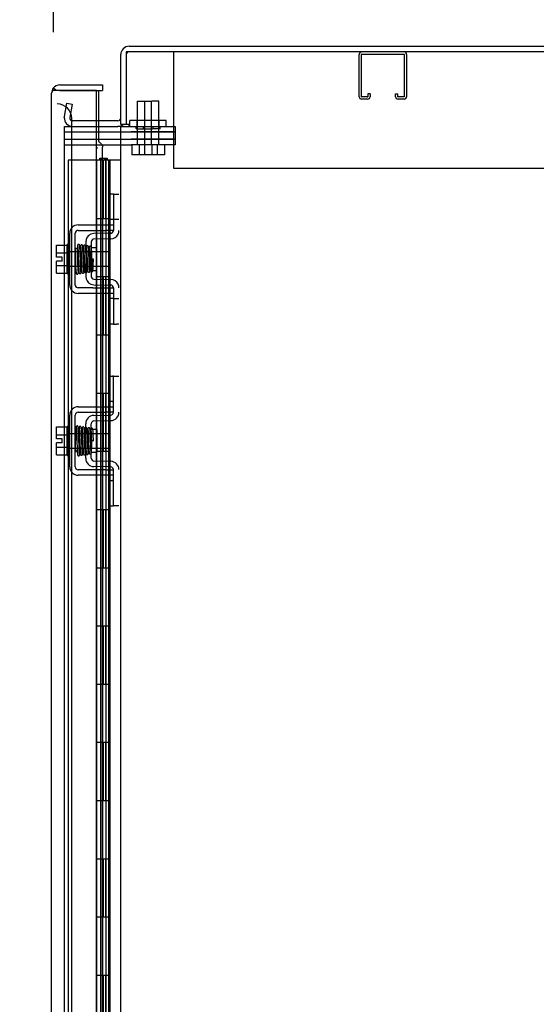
# Model space of a CAD drawing. Header units: inches. Extents: x 2 to 538, y -2 to 358.
# Tile 29 of 43: x 255 to 264, y 206 to 223. Entities that reach past the tile are written whole.
import ezdxf
from ezdxf.enums import TextEntityAlignment as Align
from ezdxf.lldxf.tags import DXFTag

# ---------------------------------------------------------------- set-up
doc = ezdxf.new("R2010")
doc.units = ezdxf.units.IN
doc.header["$MEASUREMENT"] = 0
for name, color, linetype in [('COM42667', 7, 'Continuous'), ('COM42780', 7, 'Continuous'), ('COM50677-1', 7, 'Continuous'), ('COM52167-13', 7, 'Continuous'), ('COM52168-13', 7, 'Continuous'), ('COM54746-68', 7, 'Continuous'), ('COM56145', 7, 'Continuous'), ('COM70098', 7, 'Continuous'), ('COM70110-4', 7, 'Continuous'), ('COM70220', 7, 'Continuous'), ('COM71189-4', 7, 'Continuous'), ('Default', 7, 'Continuous'), ('GSK86006', 7, 'Continuous'), ('NTS86070', 7, 'Continuous'), ('SCC180005', 7, 'Continuous'), ('SCC19011', 7, 'Continuous'), ('SPR20265', 7, 'Continuous'), ('WAF25035', 7, 'Continuous')]:
    doc.layers.add(name, color=color, linetype=linetype)
doc.styles.add('SEACAD_Times_New_Roman', font='times.ttf')
tags = doc.linetypes.add('HIDDEN2', pattern=[0.1875, 0.125, -0.0625]).pattern_tags.tags
tags[6:7] = [DXFTag(74, 4), DXFTag(75, 0), DXFTag(340, '0'), DXFTag(46, 0.0), DXFTag(50, 0.0), DXFTag(44, 0.0), DXFTag(45, 0.0)]
tags[4:5] = [DXFTag(74, 4), DXFTag(75, 0), DXFTag(340, '0'), DXFTag(46, 0.0), DXFTag(50, 0.0), DXFTag(44, 0.0), DXFTag(45, 0.0)]
doc.dimstyles.new('HAMMOND_(STH_-_540x360)', dxfattribs={"dimtxt": 2, "dimasz": 2.5, "dimexe": 1, "dimexo": 1, "dimgap": 0.5, "dimtad": 0, "dimtih": 1, "dimtoh": 1, "dimzin": 0, "dimdsep": 46, "dimtxsty": 'SEACAD_Times_New_Roman', "dimblk1": '_SE_FILLED', "dimblk2": '_SE_FILLED', "dimsah": 1, "dimcen": 1, "dimadec": 0, "dimazin": 0, "dimtfac": 0.8, "dimtofl": 0, "dimtmove": 0, "dimatfit": 3, "dimfxl": 0, "dimtolj": 1, "dimtzin": 0, "dimarcsym": 0})

# ---------------------------------------------------------------- blocks, each defined once
blk = doc.blocks.new('SE2')
at = {"layer": 'COM42667', "color": 7, "linetype": 'HIDDEN2'}
for p, q in [((256.337, 219.581), (256.592, 219.581)), ((256.592, 219.581), (256.652, 219.581)), ((256.652, 219.581), (256.819, 219.581)), ((256.819, 219.581), (256.944, 219.581)), ((256.194, 218.547), (256.194, 219.438)), ((256.289, 218.547), (256.289, 219.438)), ((256.337, 219.486), (256.592, 219.486)), ((256.592, 219.486), (256.652, 219.486)), ((256.652, 219.486), (256.819, 219.486)), ((256.944, 219.486), (256.819, 219.486)), ((256.944, 219.524), (256.944, 219.486)), ((256.592, 218.499), (256.337, 218.499)), ((256.592, 218.404), (256.337, 218.404)), ((256.592, 218.499), (256.652, 218.499)), ((256.652, 218.404), (256.592, 218.404)), ((256.652, 218.499), (256.819, 218.499)), ((256.819, 218.404), (256.652, 218.404)), ((256.819, 218.499), (256.944, 218.499)), ((256.944, 218.404), (256.819, 218.404)), ((256.944, 218.499), (256.944, 218.461)), ((256.337, 216.457), (256.819, 216.457)), ((256.337, 216.362), (256.819, 216.362)), ((256.819, 216.457), (256.944, 216.457)), ((256.944, 216.362), (256.819, 216.362)), ((256.194, 215.423), (256.194, 216.314)), ((256.289, 215.423), (256.289, 216.314)), ((256.819, 215.375), (256.337, 215.375)), ((256.819, 215.375), (256.944, 215.375)), ((256.819, 215.28), (256.337, 215.28)), ((256.944, 215.28), (256.819, 215.28))]:
    blk.add_line(p, q, dxfattribs=at)
for centre, radius, start, end in [((256.337, 219.438), 0.143, 90, 180), ((256.337, 219.438), 0.048, 90, 180), ((256.337, 218.547), 0.143, 180, 270), ((256.337, 218.547), 0.048, 180, 270), ((256.337, 216.314), 0.143, 90, 180), ((256.337, 216.314), 0.048, 90, 180), ((256.337, 215.423), 0.143, 180, 270), ((256.337, 215.423), 0.048, 180, 270)]:
    blk.add_arc(centre, radius, start, end, dxfattribs=at)
at = {"layer": 'COM42780', "color": 7, "linetype": 'HIDDEN2'}
for p, q in [((256.947, 220.108), (256.88, 220.108)), ((256.88, 220.108), (256.88, 219.671)), ((256.947, 220.108), (256.947, 219.671)), ((256.947, 220.108), (256.997, 220.108)), ((256.997, 220.108), (257.039, 220.108)), ((256.947, 219.671), (256.88, 219.671)), ((256.944, 219.671), (256.944, 219.524)), ((256.997, 219.671), (256.947, 219.671)), ((257.039, 219.671), (256.997, 219.671)), ((256.608, 219.432), (256.553, 219.421)), ((256.897, 219.438), (256.608, 219.432)), ((256.467, 219.289), (256.467, 218.696)), ((256.562, 219.289), (256.562, 218.696)), ((256.899, 219.343), (256.609, 219.337)), ((256.657, 219.188), (256.562, 219.188)), ((256.657, 218.798), (256.657, 219.188)), ((256.562, 218.798), (256.657, 218.798)), ((256.553, 218.564), (256.608, 218.553)), ((256.608, 218.553), (256.897, 218.548)), ((256.609, 218.648), (256.899, 218.642)), ((256.944, 218.461), (256.944, 218.314)), ((256.947, 218.314), (256.88, 218.314)), ((256.88, 218.314), (256.88, 217.877)), ((256.947, 218.314), (256.947, 217.877)), ((256.947, 218.314), (256.997, 218.314)), ((256.997, 218.314), (257.039, 218.314)), ((256.947, 217.877), (256.88, 217.877)), ((256.947, 217.877), (256.997, 217.877)), ((257.039, 217.877), (256.997, 217.877)), ((256.88, 216.547), (256.88, 216.984)), ((256.88, 216.984), (256.93, 216.984)), ((256.944, 216.984), (256.93, 216.984)), ((256.944, 216.734), (256.944, 216.984)), ((256.944, 216.984), (257.039, 216.984)), ((256.944, 216.361), (256.944, 216.734)), ((256.93, 216.547), (256.88, 216.547)), ((256.93, 216.547), (256.944, 216.547)), ((256.467, 215.572), (256.467, 216.165)), ((256.562, 215.572), (256.562, 216.165)), ((256.608, 216.308), (256.897, 216.314)), ((256.609, 216.213), (256.899, 216.219)), ((256.657, 216.064), (256.562, 216.064)), ((256.657, 216.064), (256.657, 215.674)), ((256.562, 215.674), (256.657, 215.674)), ((256.899, 215.518), (256.609, 215.524)), ((256.897, 215.424), (256.608, 215.429)), ((256.944, 215.003), (256.944, 215.376)), ((256.88, 214.753), (256.88, 215.19)), ((256.88, 215.19), (256.93, 215.19)), ((256.944, 215.19), (256.93, 215.19)), ((256.944, 214.753), (256.944, 215.003)), ((256.88, 214.753), (256.93, 214.753)), ((256.93, 214.753), (256.944, 214.753)), ((257.039, 214.753), (256.944, 214.753))]:
    blk.add_line(p, q, dxfattribs=at)
for centre, radius, start, end in [((256.61, 219.289), 0.143, 113.3335, 180), ((256.896, 219.485), 0.048, 271, 0), ((256.896, 219.485), 0.143, 271, 333.0918), ((256.896, 219.485), 0.143, 333.0918, 0), ((256.61, 219.289), 0.048, 91, 180), ((256.61, 218.696), 0.143, 180, 246.6665), ((256.61, 218.696), 0.048, 180, 269), ((256.896, 218.5), 0.048, 0, 89), ((256.896, 218.5), 0.143, 26.9082, 89), ((256.896, 218.5), 0.143, 0, 26.9082), ((256.896, 216.361), 0.048, 271, 0), ((256.896, 216.361), 0.143, 271, 0), ((256.61, 216.165), 0.143, 91, 180), ((256.61, 216.165), 0.048, 91, 180), ((256.61, 215.572), 0.143, 180, 269), ((256.61, 215.572), 0.048, 180, 269), ((256.896, 215.376), 0.143, 0, 89), ((256.896, 215.376), 0.048, 0, 89)]:
    blk.add_arc(centre, radius, start, end, dxfattribs=at)
at = {"layer": 'COM50677-1', "color": 7, "linetype": 'HIDDEN2'}
for p, q in [((257.974, 222.553), (257.974, 222.368)), ((257.974, 222.368), (257.974, 220.553)), ((257.974, 220.553), (281.474, 220.553))]:
    blk.add_line(p, q, dxfattribs=at)
at = {"layer": 'COM52167-13', "color": 7, "linetype": 'Continuous'}
for p, q in [((255.962, 221.89), (255.912, 221.929)), ((256.025, 221.985), (256.757, 221.985)), ((256.757, 221.985), (256.757, 221.89)), ((255.882, 151.541), (255.882, 221.842)), ((255.882, 221.842), (255.882, 221.842)), ((255.882, 221.842), (255.882, 221.842)), ((255.882, 221.842), (255.882, 221.842)), ((256.025, 221.89), (255.912, 221.89)), ((256.025, 221.89), (255.962, 221.89)), ((256.652, 221.89), (256.025, 221.89)), ((256.025, 221.89), (256.025, 221.89)), ((256.025, 221.89), (256.757, 221.89)), ((256.652, 151.493), (256.652, 221.89)), ((256.652, 221.89), (256.688, 221.89)), ((256.688, 221.89), (256.688, 221.368))]:
    blk.add_line(p, q, dxfattribs=at)
at = {"layer": 'COM52167-13', "color": 7, "linetype": 'HIDDEN2'}
for p, q in [((256.688, 221.368), (256.688, 221.015)), ((256.757, 194.754), (256.757, 220.917))]:
    blk.add_line(p, q, dxfattribs=at)
at = {"layer": 'COM52167-13', "color": 7, "linetype": 'Continuous'}
for start, end in [(142.4964, 179.8439), (90, 142.4964), (179.9238, 180)]:
    blk.add_arc((256.025, 221.842), 0.143, start, end, dxfattribs=at)
blk.add_open_spline([(255.912, 221.89), (255.902, 221.882), (255.895, 221.874), (255.887, 221.862), (255.885, 221.858), (255.883, 221.85), (255.882, 221.846), (255.882, 221.842)], degree=3, knots=[0, 0, 0, 0, 0.5, 0.5, 0.75, 0.75, 1, 1, 1, 1], dxfattribs=at)
at = {"layer": 'COM52167-13', "color": 7, "linetype": 'HIDDEN2'}
blk.add_open_spline([(256.688, 221.015), (256.701, 221.005), (256.713, 220.994), (256.733, 220.974), (256.741, 220.964), (256.752, 220.943), (256.756, 220.933), (256.757, 220.921), (256.757, 220.919), (256.757, 220.917)], degree=3, knots=[0, 0, 0, 0, 0.25, 0.25, 0.5, 0.5, 0.75, 0.75, 0.7970406, 0.7970406, 0.7970406, 0.7970406], dxfattribs=at)
at = {"layer": 'COM52168-13', "color": 7, "linetype": 'HIDDEN2'}
blk.add_arc((256.438, 220.916), 0.224, 353.8698, 0.203, dxfattribs=at)
at = {"layer": 'COM54746-68', "color": 7, "linetype": 'HIDDEN2'}
for p, q in [((256.652, 220.692), (256.166, 220.692)), ((256.166, 220.692), (256.166, 152.692)), ((256.709, 220.701), (256.709, 220.727)), ((256.709, 220.727), (256.759, 220.727)), ((256.759, 220.701), (256.709, 220.701)), ((256.721, 220.701), (256.721, 220.692)), ((256.721, 220.692), (256.721, 152.692)), ((256.759, 220.727), (256.784, 220.727)), ((256.759, 220.701), (256.784, 220.701)), ((256.771, 219.692), (256.771, 220.692)), ((256.784, 220.727), (256.834, 220.727)), ((256.834, 220.701), (256.784, 220.701)), ((256.812, 219.692), (256.812, 220.692)), ((256.821, 220.692), (256.821, 220.701)), ((256.821, 152.692), (256.821, 220.692)), ((256.834, 220.727), (256.834, 220.701)), ((256.888, 219.692), (256.888, 220.692)), ((256.76, 218.692), (256.76, 219.692)), ((256.857, 219.692), (256.888, 219.692)), ((256.883, 219.692), (256.883, 218.692)), ((256.888, 218.692), (256.888, 219.692)), ((256.771, 217.692), (256.771, 218.692)), ((256.812, 217.692), (256.812, 218.692)), ((256.857, 218.692), (256.888, 218.692)), ((256.888, 217.692), (256.888, 218.692)), ((256.76, 216.692), (256.76, 217.692)), ((256.857, 217.692), (256.888, 217.692)), ((256.883, 217.692), (256.883, 216.692)), ((256.888, 216.692), (256.888, 217.692)), ((256.771, 215.692), (256.771, 216.692)), ((256.812, 215.692), (256.812, 216.692)), ((256.857, 216.692), (256.888, 216.692)), ((256.888, 215.692), (256.888, 216.692)), ((256.76, 214.692), (256.76, 215.692)), ((256.857, 215.692), (256.888, 215.692)), ((256.883, 215.692), (256.883, 214.692)), ((256.888, 214.692), (256.888, 215.692)), ((256.771, 213.692), (256.771, 214.692)), ((256.812, 213.692), (256.812, 214.692)), ((256.857, 214.692), (256.888, 214.692)), ((256.888, 213.692), (256.888, 214.692)), ((256.76, 212.692), (256.76, 213.692)), ((256.857, 213.692), (256.888, 213.692)), ((256.883, 213.692), (256.883, 212.692)), ((256.888, 212.692), (256.888, 213.692)), ((256.771, 211.692), (256.771, 212.692)), ((256.812, 211.692), (256.812, 212.692)), ((256.857, 212.692), (256.888, 212.692)), ((256.888, 211.692), (256.888, 212.692)), ((256.76, 210.692), (256.76, 211.692)), ((256.857, 211.692), (256.888, 211.692)), ((256.883, 211.692), (256.883, 210.692)), ((256.888, 210.692), (256.888, 211.692)), ((256.771, 209.692), (256.771, 210.692)), ((256.812, 209.692), (256.812, 210.692)), ((256.857, 210.692), (256.888, 210.692)), ((256.888, 209.692), (256.888, 210.692)), ((256.76, 208.692), (256.76, 209.692)), ((256.857, 209.692), (256.888, 209.692)), ((256.883, 209.692), (256.883, 208.692)), ((256.888, 208.692), (256.888, 209.692)), ((256.771, 207.692), (256.771, 208.692)), ((256.812, 207.692), (256.812, 208.692)), ((256.857, 208.692), (256.888, 208.692)), ((256.888, 207.692), (256.888, 208.692)), ((256.76, 206.692), (256.76, 207.692)), ((256.857, 207.692), (256.888, 207.692)), ((256.883, 207.692), (256.883, 206.692)), ((256.888, 206.692), (256.888, 207.692)), ((256.771, 205.692), (256.771, 206.692)), ((256.812, 205.692), (256.812, 206.692)), ((256.857, 206.692), (256.888, 206.692)), ((256.888, 205.692), (256.888, 206.692))]:
    blk.add_line(p, q, dxfattribs=at)
at = {"layer": 'COM54746-68', "color": 7, "linetype": 'Continuous'}
for p, q in [((256.654, 220.692), (256.652, 220.692)), ((256.857, 220.692), (256.654, 220.692)), ((256.654, 220.692), (256.654, 219.692)), ((257.069, 220.692), (256.857, 220.692)), ((256.857, 220.692), (256.857, 219.692)), ((256.654, 219.692), (256.857, 219.692)), ((256.654, 219.692), (256.857, 219.692)), ((256.654, 219.692), (256.654, 218.692)), ((256.857, 219.692), (256.857, 218.692)), ((256.654, 218.692), (256.654, 217.692)), ((256.654, 218.692), (256.857, 218.692)), ((256.654, 218.692), (256.857, 218.692)), ((256.857, 218.692), (256.857, 217.692)), ((256.654, 217.692), (256.857, 217.692)), ((256.654, 217.692), (256.857, 217.692)), ((256.654, 217.692), (256.654, 216.692)), ((256.857, 217.692), (256.857, 216.692)), ((256.654, 216.692), (256.654, 215.692)), ((256.654, 216.692), (256.857, 216.692)), ((256.654, 216.692), (256.857, 216.692)), ((256.857, 216.692), (256.857, 215.692)), ((256.654, 215.692), (256.857, 215.692)), ((256.654, 215.692), (256.857, 215.692)), ((256.654, 215.692), (256.654, 214.692)), ((256.857, 215.692), (256.857, 214.692)), ((256.654, 214.692), (256.654, 213.692)), ((256.654, 214.692), (256.857, 214.692)), ((256.654, 214.692), (256.857, 214.692)), ((256.857, 214.692), (256.857, 213.692)), ((256.654, 213.692), (256.857, 213.692)), ((256.654, 213.692), (256.857, 213.692)), ((256.654, 213.692), (256.654, 212.692)), ((256.857, 213.692), (256.857, 212.692)), ((256.654, 212.692), (256.654, 211.692)), ((256.654, 212.692), (256.857, 212.692)), ((256.654, 212.692), (256.857, 212.692)), ((256.857, 212.692), (256.857, 211.692)), ((256.654, 211.692), (256.857, 211.692)), ((256.654, 211.692), (256.857, 211.692)), ((256.654, 211.692), (256.654, 210.692)), ((256.857, 211.692), (256.857, 210.692)), ((256.654, 210.692), (256.654, 209.692)), ((256.654, 210.692), (256.857, 210.692)), ((256.654, 210.692), (256.857, 210.692)), ((256.857, 210.692), (256.857, 209.692)), ((256.654, 209.692), (256.857, 209.692)), ((256.654, 209.692), (256.857, 209.692)), ((256.654, 209.692), (256.654, 208.692)), ((256.857, 209.692), (256.857, 208.692)), ((256.654, 208.692), (256.654, 207.692)), ((256.654, 208.692), (256.857, 208.692)), ((256.654, 208.692), (256.857, 208.692)), ((256.857, 208.692), (256.857, 207.692)), ((256.654, 207.692), (256.857, 207.692)), ((256.654, 207.692), (256.857, 207.692)), ((256.654, 207.692), (256.654, 206.692)), ((256.857, 207.692), (256.857, 206.692)), ((256.654, 206.692), (256.654, 205.692)), ((256.654, 206.692), (256.857, 206.692)), ((256.654, 206.692), (256.857, 206.692)), ((256.857, 206.692), (256.857, 205.692))]:
    blk.add_line(p, q, dxfattribs=at)
at = {"layer": 'COM56145', "color": 7, "linetype": 'HIDDEN2'}
for p, q in [((261.164, 221.783), (261.164, 222.51)), ((261.204, 221.783), (261.204, 222.51)), ((261.207, 222.513), (261.934, 222.513)), ((261.937, 222.51), (261.937, 221.783)), ((261.977, 222.51), (261.977, 221.783)), ((261.309, 221.78), (261.207, 221.78)), ((261.312, 221.834), (261.312, 221.783)), ((261.352, 221.834), (261.312, 221.834)), ((261.352, 221.834), (261.352, 221.783)), ((261.789, 221.783), (261.789, 221.834)), ((261.789, 221.834), (261.829, 221.834)), ((261.829, 221.783), (261.829, 221.834)), ((261.934, 221.78), (261.832, 221.78)), ((261.309, 221.74), (261.207, 221.74)), ((261.934, 221.74), (261.832, 221.74))]:
    blk.add_line(p, q, dxfattribs=at)
for centre, radius, start, end in [((261.207, 222.51), 0.043, 90, 180), ((261.207, 222.51), 0.003, 90, 180), ((261.934, 222.51), 0.043, 0, 90), ((261.934, 222.51), 0.003, 0, 90), ((261.207, 221.783), 0.043, 180, 270), ((261.207, 221.783), 0.003, 180, 270), ((261.309, 221.783), 0.003, 270, 0), ((261.309, 221.783), 0.043, 270, 0), ((261.832, 221.783), 0.043, 180, 270), ((261.832, 221.783), 0.003, 180, 270), ((261.934, 221.783), 0.003, 270, 0), ((261.934, 221.783), 0.043, 270, 0)]:
    blk.add_arc(centre, radius, start, end, dxfattribs=at)
at = {"layer": 'COM70098', "color": 7, "linetype": 'HIDDEN2'}
for p, q in [((257.212, 221.273), (257.251, 221.273)), ((257.251, 221.273), (258.001, 221.273)), ((258.001, 221.273), (258.001, 221.178)), ((256.102, 221.178), (257.251, 221.178)), ((258.001, 221.178), (257.251, 221.178)), ((256.102, 221.053), (257.251, 221.053)), ((256.102, 220.958), (257.251, 220.958)), ((257.251, 221.053), (258.001, 221.053)), ((258.001, 220.958), (257.251, 220.958)), ((258.001, 221.053), (258.001, 220.958))]:
    blk.add_line(p, q, dxfattribs=at)
at = {"layer": 'COM70110-4', "color": 7, "linetype": 'Continuous'}
for p, q in [((257.212, 222.648), (281.662, 222.648)), ((257.069, 221.303), (257.069, 222.505)), ((257.021, 221.368), (256.652, 221.368)), ((257.164, 221.303), (257.069, 221.303))]:
    blk.add_line(p, q, dxfattribs=at)
at = {"layer": 'COM70110-4', "color": 7, "linetype": 'HIDDEN2'}
for p, q in [((256.102, 221.441), (256.143, 221.67)), ((256.143, 221.67), (256.236, 221.653)), ((256.236, 221.653), (256.196, 221.424)), ((256.1, 221.423), (256.102, 221.441)), ((256.196, 221.424), (256.196, 221.406)), ((256.652, 221.368), (256.243, 221.368))]:
    blk.add_line(p, q, dxfattribs=at)
at = {"layer": 'COM70110-4', "color": 7, "linetype": 'Continuous'}
for centre, radius, start, end in [((257.212, 222.505), 0.143, 90, 180), ((257.021, 221.416), 0.048, 270, 0), ((257.021, 221.416), 0.143, 270, 307.7949)]:
    blk.add_arc(centre, radius, start, end, dxfattribs=at)
at = {"layer": 'COM70110-4', "color": 7, "linetype": 'HIDDEN2'}
for centre, radius, start, end in [((257.212, 222.505), 0.048, 90, 180), ((256.243, 221.416), 0.143, 177.1347, 270), ((256.243, 221.416), 0.048, 191.7168, 270)]:
    blk.add_arc(centre, radius, start, end, dxfattribs=at)
at = {"layer": 'COM70220', "color": 7, "linetype": 'HIDDEN2'}
for p, q in [((256.227, 221.159), (256.227, 221.409)), ((256.227, 152.012), (256.227, 221.159))]:
    blk.add_line(p, q, dxfattribs=at)
blk.add_arc((255.977, 221.409), 0.25, 0, 90, dxfattribs=at)
at = {"layer": 'COM71189-4', "color": 7, "linetype": 'Continuous'}
for p, q in [((257.164, 222.553), (257.164, 221.303)), ((281.614, 222.553), (257.164, 222.553)), ((256.652, 221.273), (257.021, 221.273)), ((257.069, 221.273), (257.021, 221.273)), ((257.069, 221.273), (257.212, 221.273)), ((257.069, 151.898), (257.069, 221.273)), ((257.212, 221.303), (257.164, 221.303)), ((257.212, 221.273), (257.212, 221.303))]:
    blk.add_line(p, q, dxfattribs=at)
at = {"layer": 'COM71189-4', "color": 7, "linetype": 'HIDDEN2'}
for p, q in [((256.102, 221.273), (256.652, 221.273)), ((256.102, 151.898), (256.102, 221.273))]:
    blk.add_line(p, q, dxfattribs=at)
at = {"layer": 'GSK86006', "color": 7, "linetype": 'HIDDEN2'}
for p, q in [((256.102, 221.178), (257.251, 221.178)), ((257.251, 221.178), (258.001, 221.178)), ((258.001, 221.178), (258.001, 221.053)), ((256.102, 221.053), (257.251, 221.053)), ((258.001, 221.053), (257.251, 221.053))]:
    blk.add_line(p, q, dxfattribs=at)
at = {"layer": 'NTS86070', "color": 7, "linetype": 'HIDDEN2'}
for p, q in [((257.727, 221.373), (257.227, 221.373)), ((257.227, 221.273), (257.227, 221.373)), ((257.331, 221.273), (257.331, 221.243)), ((257.352, 221.273), (257.352, 221.373)), ((257.456, 221.273), (257.456, 221.243)), ((257.624, 221.243), (257.624, 221.273)), ((257.727, 221.273), (257.727, 221.373)), ((257.852, 221.373), (257.727, 221.373)), ((257.749, 221.243), (257.749, 221.273)), ((257.852, 221.273), (257.852, 221.373)), ((257.341, 221.233), (257.614, 221.233)), ((257.739, 221.233), (257.614, 221.233))]:
    blk.add_line(p, q, dxfattribs=at)
for centre, start, end in [((257.341, 221.243), 180, 270), ((257.466, 221.243), 180, 270), ((257.614, 221.243), 270, 0), ((257.739, 221.243), 270, 0)]:
    blk.add_arc(centre, 0.01, start, end, dxfattribs=at)
at = {"layer": 'SCC180005', "color": 7, "linetype": 'HIDDEN2'}
for p, q in [((257.354, 221.708), (257.6, 221.708)), ((257.354, 221.708), (257.354, 220.958)), ((257.479, 221.708), (257.479, 220.958)), ((257.6, 220.958), (257.6, 221.708)), ((257.725, 221.708), (257.602, 221.708)), ((257.725, 220.958), (257.725, 221.708)), ((257.261, 220.958), (257.261, 220.784)), ((257.386, 220.958), (257.386, 220.784)), ((257.477, 220.958), (257.477, 220.784)), ((257.602, 220.958), (257.602, 220.784)), ((257.693, 220.958), (257.693, 220.784)), ((257.818, 220.958), (257.818, 220.784)), ((257.477, 220.784), (257.261, 220.784)), ((257.693, 220.784), (257.477, 220.784)), ((257.818, 220.784), (257.693, 220.784))]:
    blk.add_line(p, q, dxfattribs=at)
at = {"layer": 'SCC19011', "color": 7, "linetype": 'HIDDEN2'}
for p, q in [((255.968, 219.234), (256.149, 219.234)), ((255.968, 219.101), (255.968, 219.234)), ((255.968, 219.101), (256.149, 219.101)), ((255.968, 219.027), (255.968, 219.101)), ((256.881, 219.115), (256.149, 219.115)), ((256.881, 218.871), (256.881, 219.115)), ((256.063, 219.027), (255.968, 219.027)), ((255.968, 218.884), (255.968, 218.959)), ((256.063, 218.959), (255.968, 218.959)), ((255.968, 218.884), (256.149, 218.884)), ((255.968, 218.752), (255.968, 218.884)), ((256.063, 218.959), (256.063, 219.027)), ((256.149, 218.871), (256.881, 218.871)), ((255.968, 218.752), (256.149, 218.752)), ((255.968, 216.11), (256.149, 216.11)), ((255.968, 215.977), (255.968, 216.11)), ((255.968, 215.977), (256.149, 215.977)), ((255.968, 215.903), (255.968, 215.977)), ((256.063, 215.903), (255.968, 215.903)), ((255.968, 215.76), (255.968, 215.835)), ((256.063, 215.835), (255.968, 215.835)), ((256.063, 215.835), (256.063, 215.903)), ((256.881, 215.991), (256.149, 215.991)), ((256.881, 215.991), (256.881, 215.747)), ((255.968, 215.76), (256.149, 215.76)), ((255.968, 215.628), (255.968, 215.76)), ((256.149, 215.747), (256.881, 215.747)), ((255.968, 215.628), (256.149, 215.628))]:
    blk.add_line(p, q, dxfattribs=at)
at = {"layer": 'SPR20265', "color": 7, "linetype": 'HIDDEN2'}
for p, q in [((256.601, 218.993), (256.566, 218.993)), ((256.601, 215.869), (256.566, 215.869))]:
    blk.add_line(p, q, dxfattribs=at)
for centre, radius, start, end in [((261.239, 219.17), 4.954, 180.0627, 184.8324), ((261.211, 219.169), 4.891, 180.0417, 184.8553), ((261.239, 215.691), 4.954, 175.1676, 179.9373), ((256.421, 216.093), 0.0181, 0.2962, 180.6354), ((261.211, 215.692), 4.891, 179.5941, 179.9583)]:
    blk.add_arc(centre, radius, start, end, dxfattribs=at)
for start_param, end_param in [(3.148685, 6.283185), (0, 0.029803)]:
    blk.add_ellipse((256.302, 219.165), major_axis=(-0.0175, 0), ratio=0.707107, start_param=start_param, end_param=end_param, dxfattribs=at)
blk.add_ellipse((256.302, 215.696), major_axis=(-0.0175, 0), ratio=0.707107, dxfattribs=at)
for points, knots in [([(256.326, 219.219), (256.325, 219.21), (256.323, 219.185), (256.322, 219.15), (256.321, 219.135)], [0.1067733, 0.1067733, 0.1067733, 0.1067733, 0.2186198, 0.288347, 0.288347, 0.288347, 0.288347]), ([(256.364, 219.228), (256.364, 219.231), (256.363, 219.237), (256.357, 219.244), (256.35, 219.247), (256.343, 219.247), (256.336, 219.245), (256.332, 219.24), (256.329, 219.235), (256.328, 219.231), (256.328, 219.229)], [0, 0, 0, 0, 0.156089, 0.311601, 0.454811, 0.580816, 0.702069, 0.815536, 0.915769, 1, 1, 1, 1]), ([(256.329, 219.228), (256.33, 219.224), (256.332, 219.217), (256.335, 219.168), (256.338, 219.093), (256.34, 219.014), (256.343, 218.949), (256.344, 218.9), (256.346, 218.855), (256.348, 218.815), (256.35, 218.783), (256.352, 218.762), (256.353, 218.754), (256.354, 218.754), (256.355, 218.754)], [0, 0, 0, 0, 0.1061362, 0.2174647, 0.333926, 0.4557017, 0.5188968, 0.5834438, 0.6493904, 0.7166983, 0.7853922, 0.8555186, 0.9270505, 0.9466489, 0.9466489, 0.9466489, 0.9466489]), ([(256.388, 218.765), (256.387, 218.765), (256.386, 218.766), (256.384, 218.79), (256.382, 218.838), (256.38, 218.89), (256.378, 218.935), (256.376, 218.984), (256.375, 219.034), (256.373, 219.084), (256.371, 219.13), (256.369, 219.171), (256.368, 219.203), (256.366, 219.225), (256.364, 219.229), (256.364, 219.231)], [0.0603561, 0.0603561, 0.0603561, 0.0603561, 0.1038936, 0.2137208, 0.3293588, 0.3897246, 0.4515679, 0.5148967, 0.5797272, 0.6460597, 0.7138612, 0.7831568, 0.8539667, 0.9262377, 1, 1, 1, 1]), ([(256.377, 219.219), (256.376, 219.211), (256.374, 219.197), (256.372, 219.158), (256.371, 219.134), (256.371, 219.13)], [0, 0, 0, 0, 0.1246717, 0.2494602, 0.2700157, 0.2700157, 0.2700157, 0.2700157]), ([(256.413, 219.224), (256.413, 219.225), (256.412, 219.227), (256.411, 219.229), (256.41, 219.232), (256.408, 219.234), (256.405, 219.236), (256.402, 219.238), (256.397, 219.239), (256.391, 219.238), (256.384, 219.234), (256.378, 219.225), (256.377, 219.219), (256.377, 219.215)], [0.0509784, 0.0509784, 0.0509784, 0.0509784, 0.0816467, 0.1201913, 0.1592904, 0.2003164, 0.2443071, 0.2919704, 0.3437824, 0.4630609, 0.6155091, 0.7972418, 1, 1, 1, 1]), ([(256.379, 219.217), (256.379, 219.217), (256.381, 219.215), (256.383, 219.19), (256.386, 219.141), (256.388, 219.09), (256.389, 219.046), (256.391, 218.998), (256.393, 218.95), (256.394, 218.902), (256.396, 218.858), (256.398, 218.82), (256.4, 218.79), (256.402, 218.77), (256.403, 218.767), (256.404, 218.765)], [0.053432, 0.053432, 0.053432, 0.053432, 0.1058673, 0.2171381, 0.3338118, 0.3944484, 0.4564245, 0.5197508, 0.5844221, 0.6504012, 0.7176964, 0.7863335, 0.8562538, 0.9274659, 1, 1, 1, 1]), ([(256.438, 218.769), (256.437, 218.772), (256.436, 218.777), (256.433, 218.823), (256.43, 218.881), (256.428, 218.937), (256.426, 218.984), (256.425, 219.032), (256.423, 219.079), (256.421, 219.124), (256.419, 219.163), (256.417, 219.195), (256.416, 219.217), (256.414, 219.226), (256.413, 219.226), (256.413, 219.226)], [0, 0, 0, 0, 0.1045038, 0.2144634, 0.330083, 0.3903051, 0.451994, 0.5151688, 0.5798125, 0.6459641, 0.7136653, 0.7828829, 0.8536605, 0.9260423, 0.9527188, 0.9527188, 0.9527188, 0.9527188]), ([(256.427, 219.213), (256.426, 219.208), (256.424, 219.186), (256.422, 219.147), (256.421, 219.124)], [0.1071892, 0.1071892, 0.1071892, 0.1071892, 0.2193565, 0.3334396, 0.3334396, 0.3334396, 0.3334396]), ([(256.465, 219.208), (256.465, 219.213), (256.464, 219.219), (256.457, 219.228), (256.451, 219.23), (256.447, 219.231), (256.443, 219.231), (256.44, 219.23), (256.436, 219.228), (256.433, 219.225), (256.431, 219.222), (256.429, 219.218), (256.429, 219.215), (256.429, 219.214)], [0, 0, 0, 0, 0.314139, 0.451364, 0.572135, 0.625408, 0.67627, 0.728029, 0.781154, 0.835554, 0.89067, 0.945715, 1, 1, 1, 1]), ([(256.43, 219.21), (256.431, 219.204), (256.432, 219.194), (256.435, 219.156), (256.437, 219.11), (256.439, 219.06), (256.44, 219.01), (256.443, 218.95), (256.445, 218.887), (256.448, 218.832), (256.45, 218.796), (256.452, 218.777), (256.454, 218.769), (256.459, 218.762), (256.465, 218.758), (256.472, 218.757), (256.478, 218.759), (256.485, 218.763), (256.488, 218.769), (256.491, 218.781), (256.493, 218.808), (256.495, 218.842), (256.496, 218.861), (256.496, 218.868)], [0, 0, 0, 0, 0.0498062, 0.0966276, 0.140488, 0.1813946, 0.2193247, 0.2542949, 0.3151029, 0.3652644, 0.4095039, 0.4485899, 0.4658122, 0.4799438, 0.4861373, 0.4916742, 0.500166, 0.5061157, 0.5157515, 0.5507685, 0.6061814, 0.6406611, 0.6597863, 0.6597863, 0.6597863, 0.6597863]), ([(256.485, 218.786), (256.486, 218.786), (256.485, 218.792), (256.483, 218.815), (256.482, 218.849), (256.48, 218.888), (256.478, 218.939), (256.476, 218.999), (256.473, 219.067), (256.471, 219.132), (256.468, 219.189), (256.466, 219.204), (256.465, 219.212)], [0.5362763, 0.5362763, 0.5362763, 0.5362763, 0.5625298, 0.6122564, 0.6441552, 0.6807294, 0.7220204, 0.7680595, 0.8188387, 0.874429, 0.9347864, 1, 1, 1, 1]), ([(256.478, 219.208), (256.477, 219.205), (256.476, 219.199), (256.474, 219.169), (256.472, 219.138), (256.471, 219.119), (256.471, 219.115)], [0, 0, 0, 0, 0.0492216, 0.0955582, 0.1390455, 0.1493795, 0.1493795, 0.1493795, 0.1493795]), ([(256.514, 219.206), (256.514, 219.207), (256.514, 219.21), (256.512, 219.214), (256.51, 219.218), (256.506, 219.221), (256.5, 219.224), (256.492, 219.224), (256.486, 219.221), (256.481, 219.216), (256.478, 219.21), (256.478, 219.207), (256.478, 219.204)], [0, 0, 0, 0, 0.063176, 0.129473, 0.197366, 0.265212, 0.394679, 0.515177, 0.639946, 0.76535, 0.886036, 1, 1, 1, 1]), ([(256.538, 218.787), (256.538, 218.787), (256.536, 218.789), (256.534, 218.817), (256.531, 218.865), (256.529, 218.914), (256.527, 218.956), (256.526, 219), (256.524, 219.045), (256.522, 219.089), (256.521, 219.13), (256.519, 219.164), (256.517, 219.19), (256.515, 219.206), (256.514, 219.208), (256.513, 219.208)], [0.0386163, 0.0386163, 0.0386163, 0.0386163, 0.1041999, 0.2141673, 0.3298094, 0.3901346, 0.4519229, 0.5151799, 0.5799285, 0.646185, 0.7139159, 0.7831552, 0.853933, 0.9262015, 0.98991, 0.98991, 0.98991, 0.98991]), ([(256.588, 218.793), (256.587, 218.796), (256.585, 218.803), (256.583, 218.834), (256.581, 218.874), (256.579, 218.92), (256.577, 218.966), (256.575, 219.022), (256.573, 219.083), (256.57, 219.136), (256.568, 219.173), (256.566, 219.193), (256.562, 219.211), (256.546, 219.217), (256.538, 219.214), (256.532, 219.209), (256.526, 219.197), (256.525, 219.177), (256.522, 219.137), (256.521, 219.121), (256.521, 219.115)], [0, 0, 0, 0, 0.0490707, 0.0953048, 0.1387054, 0.1792209, 0.2168158, 0.2514794, 0.3116129, 0.3613366, 0.4052099, 0.4436728, 0.4786903, 0.4958188, 0.5072076, 0.5145844, 0.52541, 0.6107603, 0.6434618, 0.6599898, 0.6599898, 0.6599898, 0.6599898]), ([(256.479, 219.203), (256.48, 219.202), (256.481, 219.198), (256.484, 219.161), (256.487, 219.097), (256.49, 219.028), (256.492, 218.969), (256.494, 218.925), (256.495, 218.882), (256.497, 218.844), (256.499, 218.813), (256.501, 218.791), (256.503, 218.78), (256.504, 218.78), (256.504, 218.78)], [0.0138524, 0.0138524, 0.0138524, 0.0138524, 0.1062824, 0.2178177, 0.3344917, 0.4564531, 0.5197117, 0.5842959, 0.6502411, 0.7175013, 0.7860951, 0.8560626, 0.9273599, 0.9665702, 0.9665702, 0.9665702, 0.9665702]), ([(256.532, 219.187), (256.532, 219.187), (256.532, 219.181), (256.534, 219.16), (256.536, 219.125), (256.537, 219.087), (256.539, 219.037), (256.542, 218.978), (256.544, 218.915), (256.547, 218.855), (256.55, 218.805), (256.552, 218.795), (256.553, 218.79)], [0.5328988, 0.5328988, 0.5328988, 0.5328988, 0.5569074, 0.6092128, 0.6423045, 0.6799166, 0.7220481, 0.7687139, 0.8198491, 0.8754774, 0.935522, 1, 1, 1, 1]), ([(256.54, 218.783), (256.54, 218.788), (256.542, 218.797), (256.544, 218.829), (256.545, 218.857), (256.546, 218.872)], [0, 0, 0, 0, 0.0498287, 0.096661, 0.1398853, 0.1398853, 0.1398853, 0.1398853]), ([(256.589, 218.79), (256.59, 218.792), (256.591, 218.799), (256.593, 218.817), (256.594, 218.842), (256.596, 218.874), (256.598, 218.911), (256.599, 218.952), (256.6, 218.977), (256.601, 218.993)], [0.1262894, 0.1262894, 0.1262894, 0.1262894, 0.2522008, 0.3777822, 0.5029693, 0.6277666, 0.7522043, 0.8763068, 1, 1, 1, 1]), ([(256.302, 218.757), (256.302, 218.754), (256.303, 218.749), (256.307, 218.741), (256.312, 218.736), (256.318, 218.735), (256.323, 218.734), (256.326, 218.735), (256.33, 218.737), (256.333, 218.739), (256.335, 218.742), (256.337, 218.745), (256.338, 218.748), (256.338, 218.751), (256.338, 218.752)], [0, 0, 0, 0, 0.174153, 0.333945, 0.47646, 0.59716, 0.649734, 0.701139, 0.752042, 0.802639, 0.852867, 0.902545, 0.951555, 1, 1, 1, 1]), ([(256.34, 218.755), (256.341, 218.76), (256.343, 218.785), (256.345, 218.829), (256.346, 218.855)], [0.1085336, 0.1085336, 0.1085336, 0.1085336, 0.2217151, 0.3383123, 0.3383123, 0.3383123, 0.3383123]), ([(256.355, 218.756), (256.355, 218.756), (256.355, 218.754), (256.356, 218.752), (256.357, 218.749), (256.36, 218.747), (256.362, 218.745), (256.365, 218.744), (256.37, 218.743), (256.376, 218.743), (256.383, 218.748), (256.389, 218.757), (256.39, 218.763), (256.391, 218.768)], [0.0725895, 0.0725895, 0.0725895, 0.0725895, 0.0862289, 0.1249883, 0.163044, 0.2021154, 0.2436891, 0.2889083, 0.338607, 0.4554382, 0.607761, 0.7920008, 1, 1, 1, 1]), ([(256.39, 218.763), (256.391, 218.772), (256.393, 218.787), (256.395, 218.828), (256.396, 218.853), (256.396, 218.857)], [0, 0, 0, 0, 0.1263356, 0.2522274, 0.2747382, 0.2747382, 0.2747382, 0.2747382]), ([(256.403, 218.768), (256.403, 218.765), (256.404, 218.761), (256.407, 218.756), (256.411, 218.752), (256.417, 218.75), (256.424, 218.75), (256.431, 218.752), (256.436, 218.757), (256.439, 218.762), (256.439, 218.766), (256.439, 218.768)], [0, 0, 0, 0, 0.147667, 0.223434, 0.298136, 0.43794, 0.563031, 0.685887, 0.803032, 0.90871, 1, 1, 1, 1]), ([(256.438, 218.765), (256.439, 218.768), (256.441, 218.774), (256.444, 218.813), (256.445, 218.847), (256.446, 218.862)], [0, 0, 0, 0, 0.1086563, 0.2221233, 0.29424, 0.29424, 0.29424, 0.29424]), ([(256.504, 218.783), (256.504, 218.782), (256.504, 218.78), (256.504, 218.778), (256.505, 218.775), (256.507, 218.772), (256.509, 218.77), (256.513, 218.767), (256.519, 218.765), (256.526, 218.766), (256.533, 218.77), (256.539, 218.778), (256.54, 218.784), (256.54, 218.787)], [0, 0, 0, 0, 0.035882, 0.073188, 0.112909, 0.155738, 0.202044, 0.251913, 0.361271, 0.485727, 0.637722, 0.812554, 1, 1, 1, 1]), ([(256.552, 218.793), (256.553, 218.79), (256.554, 218.784), (256.559, 218.777), (256.567, 218.773), (256.574, 218.773), (256.58, 218.775), (256.585, 218.78), (256.588, 218.785), (256.589, 218.789), (256.589, 218.791)], [0, 0, 0, 0, 0.171749, 0.337669, 0.486578, 0.613302, 0.730062, 0.835396, 0.925606, 1, 1, 1, 1]), ([(256.338, 216.111), (256.338, 216.111), (256.338, 216.112), (256.338, 216.114), (256.336, 216.117), (256.335, 216.12), (256.333, 216.122), (256.33, 216.124), (256.327, 216.126), (256.322, 216.127), (256.316, 216.126), (256.309, 216.122), (256.303, 216.114), (256.302, 216.108), (256.302, 216.104)], [0.0247586, 0.0247586, 0.0247586, 0.0247586, 0.0394799, 0.0780267, 0.1170502, 0.1577954, 0.2011902, 0.2478129, 0.2979655, 0.3517973, 0.4729948, 0.6248981, 0.8034762, 1, 1, 1, 1]), ([(256.304, 216.105), (256.304, 216.105), (256.306, 216.103), (256.308, 216.072), (256.311, 216.018), (256.313, 215.963), (256.315, 215.916), (256.316, 215.866), (256.318, 215.815), (256.32, 215.765), (256.321, 215.72), (256.323, 215.681), (256.325, 215.651), (256.327, 215.633), (256.328, 215.631), (256.329, 215.63)], [0.041658, 0.041658, 0.041658, 0.041658, 0.1062331, 0.2177365, 0.3345116, 0.3951575, 0.4571173, 0.5204025, 0.5850154, 0.650919, 0.7181243, 0.7866617, 0.856475, 0.927577, 0.9945625, 0.9945625, 0.9945625, 0.9945625]), ([(256.363, 215.634), (256.363, 215.635), (256.361, 215.64), (256.358, 215.684), (256.355, 215.744), (256.353, 215.802), (256.352, 215.85), (256.35, 215.901), (256.348, 215.951), (256.347, 215.999), (256.345, 216.041), (256.343, 216.076), (256.341, 216.101), (256.339, 216.112), (256.338, 216.112), (256.338, 216.112)], [0.0084013, 0.0084013, 0.0084013, 0.0084013, 0.1047673, 0.2149815, 0.3308118, 0.3911182, 0.4528716, 0.5160814, 0.5807303, 0.6468516, 0.7144807, 0.783578, 0.8541849, 0.926338, 0.9626406, 0.9626406, 0.9626406, 0.9626406]), ([(256.353, 216.103), (256.352, 216.099), (256.35, 216.077), (256.347, 216.035), (256.346, 216.009), (256.346, 216.007)], [0.1075026, 0.1075026, 0.1075026, 0.1075026, 0.219859, 0.336958, 0.3455788, 0.3455788, 0.3455788, 0.3455788]), ([(256.391, 216.093), (256.39, 216.099), (256.389, 216.106), (256.382, 216.115), (256.377, 216.118), (256.372, 216.118), (256.368, 216.118), (256.365, 216.117), (256.361, 216.115), (256.358, 216.112), (256.356, 216.109), (256.354, 216.105), (256.354, 216.102), (256.354, 216.101)], [0, 0, 0, 0, 0.337377, 0.476585, 0.593946, 0.643993, 0.690857, 0.738213, 0.787078, 0.837877, 0.890521, 0.944659, 1, 1, 1, 1]), ([(256.355, 216.096), (256.356, 216.088), (256.358, 216.072), (256.361, 216.017), (256.363, 215.947), (256.366, 215.867), (256.369, 215.787), (256.372, 215.718), (256.374, 215.664), (256.376, 215.65), (256.377, 215.642)], [0, 0, 0, 0, 0.125356, 0.250547, 0.375714, 0.500726, 0.625702, 0.75054, 0.875328, 1, 1, 1, 1]), ([(256.412, 215.644), (256.411, 215.651), (256.409, 215.666), (256.407, 215.718), (256.404, 215.788), (256.401, 215.867), (256.398, 215.947), (256.396, 216.018), (256.393, 216.074), (256.391, 216.089), (256.39, 216.098)], [0, 0, 0, 0, 0.123677, 0.247763, 0.372182, 0.497025, 0.622181, 0.747773, 0.873664, 1, 1, 1, 1]), ([(256.404, 216.096), (256.403, 216.093), (256.401, 216.086), (256.398, 216.048), (256.397, 216.016), (256.396, 216.004)], [0, 0, 0, 0, 0.1069729, 0.2190176, 0.2772299, 0.2772299, 0.2772299, 0.2772299]), ([(256.404, 216.092), (256.405, 216.09), (256.406, 216.084), (256.409, 216.041), (256.412, 215.972), (256.415, 215.898), (256.417, 215.836), (256.419, 215.789), (256.421, 215.745), (256.423, 215.706), (256.424, 215.675), (256.426, 215.653), (256.428, 215.644), (256.429, 215.643), (256.429, 215.644)], [0.0031575, 0.0031575, 0.0031575, 0.0031575, 0.106276, 0.2177664, 0.3343795, 0.4562757, 0.5195077, 0.5840716, 0.6500082, 0.7172741, 0.7858907, 0.8559002, 0.9272657, 0.9562295, 0.9562295, 0.9562295, 0.9562295]), ([(256.463, 215.652), (256.463, 215.652), (256.461, 215.653), (256.459, 215.679), (256.456, 215.728), (256.454, 215.779), (256.453, 215.822), (256.451, 215.868), (256.449, 215.916), (256.448, 215.963), (256.446, 216.006), (256.444, 216.044), (256.442, 216.073), (256.44, 216.092), (256.439, 216.095), (256.438, 216.096)], [0.0493682, 0.0493682, 0.0493682, 0.0493682, 0.1041505, 0.2141198, 0.3297994, 0.3901531, 0.4519694, 0.5152557, 0.5800319, 0.6463064, 0.7140466, 0.7832821, 0.8540388, 0.9262663, 0.9997798, 0.9997798, 0.9997798, 0.9997798]), ([(256.513, 215.657), (256.512, 215.66), (256.511, 215.665), (256.508, 215.696), (256.506, 215.737), (256.504, 215.784), (256.502, 215.832), (256.5, 215.891), (256.498, 215.956), (256.495, 216.014), (256.493, 216.054), (256.491, 216.078), (256.487, 216.097), (256.472, 216.105), (256.46, 216.101), (256.448, 216.083), (256.45, 216.065), (256.447, 216.023), (256.446, 216.005), (256.446, 215.998)], [0, 0, 0, 0, 0.0490853, 0.0953348, 0.138754, 0.179289, 0.2169083, 0.2516014, 0.3118083, 0.3615871, 0.4054901, 0.4439435, 0.4809307, 0.5004287, 0.5128196, 0.5303259, 0.613166, 0.6452574, 0.6654469, 0.6654469, 0.6654469, 0.6654469]), ([(256.457, 216.075), (256.456, 216.075), (256.457, 216.069), (256.459, 216.045), (256.461, 216.006), (256.463, 215.964), (256.465, 215.91), (256.467, 215.847), (256.469, 215.779), (256.472, 215.717), (256.475, 215.667), (256.477, 215.658), (256.478, 215.653)], [0.5252176, 0.5252176, 0.5252176, 0.5252176, 0.5500519, 0.604828, 0.6390024, 0.6775462, 0.720453, 0.7677407, 0.8193455, 0.8752892, 0.9355028, 1, 1, 1, 1]), ([(256.502, 216.076), (256.502, 216.076), (256.501, 216.07), (256.499, 216.048), (256.497, 216.013), (256.496, 215.994)], [0.1041341, 0.1041341, 0.1041341, 0.1041341, 0.1070599, 0.2191639, 0.3205784, 0.3205784, 0.3205784, 0.3205784]), ([(256.54, 216.074), (256.54, 216.077), (256.539, 216.083), (256.534, 216.091), (256.527, 216.095), (256.52, 216.096), (256.514, 216.094), (256.51, 216.092), (256.508, 216.089), (256.506, 216.087), (256.505, 216.084), (256.504, 216.081), (256.504, 216.079), (256.504, 216.078)], [0, 0, 0, 0, 0.180774, 0.350248, 0.499828, 0.623642, 0.733222, 0.784403, 0.832779, 0.878274, 0.921007, 0.961361, 1, 1, 1, 1]), ([(256.505, 216.075), (256.505, 216.071), (256.507, 216.062), (256.509, 216.029), (256.511, 215.986), (256.513, 215.94), (256.515, 215.892), (256.517, 215.835), (256.52, 215.775), (256.522, 215.722), (256.524, 215.686), (256.527, 215.665), (256.529, 215.653), (256.539, 215.646), (256.546, 215.645), (256.553, 215.646), (256.56, 215.651), (256.567, 215.663), (256.567, 215.683), (256.57, 215.729), (256.572, 215.769), (256.574, 215.816), (256.575, 215.85), (256.576, 215.866)], [0, 0, 0, 0, 0.0498633, 0.0967385, 0.1406512, 0.1816033, 0.2195732, 0.2545774, 0.3154247, 0.3656068, 0.4098144, 0.4487671, 0.4816097, 0.4890997, 0.4961127, 0.5067247, 0.5137429, 0.5238234, 0.6105101, 0.6438897, 0.68173, 0.7239908, 0.762289, 0.762289, 0.762289, 0.762289]), ([(256.56, 215.674), (256.561, 215.674), (256.56, 215.68), (256.558, 215.703), (256.556, 215.737), (256.555, 215.775), (256.553, 215.824), (256.551, 215.882), (256.548, 215.946), (256.545, 216.007), (256.543, 216.058), (256.541, 216.071), (256.54, 216.078)], [0.5312571, 0.5312571, 0.5312571, 0.5312571, 0.5585929, 0.6096433, 0.6421085, 0.6791741, 0.7208841, 0.7672768, 0.8183419, 0.8741554, 0.9346781, 1, 1, 1, 1]), ([(256.553, 216.071), (256.552, 216.068), (256.551, 216.061), (256.548, 216.031), (256.547, 216.004), (256.546, 215.989)], [0, 0, 0, 0, 0.0491727, 0.0954645, 0.1386905, 0.1386905, 0.1386905, 0.1386905]), ([(256.589, 216.07), (256.589, 216.072), (256.588, 216.074), (256.587, 216.078), (256.584, 216.082), (256.581, 216.085), (256.578, 216.087), (256.573, 216.088), (256.567, 216.088), (256.561, 216.085), (256.556, 216.08), (256.553, 216.074), (256.552, 216.07), (256.552, 216.068)], [0, 0, 0, 0, 0.058977, 0.121112, 0.184968, 0.249019, 0.31194, 0.372841, 0.48981, 0.614536, 0.743768, 0.872723, 1, 1, 1, 1]), ([(256.554, 216.067), (256.554, 216.068), (256.555, 216.067), (256.556, 216.058), (256.558, 216.041), (256.56, 216.017), (256.561, 215.986), (256.563, 215.95), (256.564, 215.909), (256.565, 215.884), (256.566, 215.869)], [0.0491745, 0.0491745, 0.0491745, 0.0491745, 0.1247815, 0.2496118, 0.3745487, 0.4995316, 0.6245497, 0.7496304, 0.874808, 1, 1, 1, 1]), ([(256.601, 215.869), (256.6, 215.884), (256.599, 215.909), (256.598, 215.95), (256.596, 215.987), (256.594, 216.019), (256.593, 216.044), (256.591, 216.062), (256.59, 216.072), (256.589, 216.073), (256.588, 216.073)], [0, 0, 0, 0, 0.1236932, 0.2477957, 0.3722334, 0.4970307, 0.6222178, 0.7477992, 0.8737106, 0.9604174, 0.9604174, 0.9604174, 0.9604174]), ([(256.364, 215.63), (256.365, 215.634), (256.367, 215.642), (256.369, 215.684), (256.371, 215.718), (256.371, 215.731)], [0, 0, 0, 0, 0.1087369, 0.2223139, 0.2823724, 0.2823724, 0.2823724, 0.2823724]), ([(256.415, 215.639), (256.416, 215.644), (256.418, 215.666), (256.42, 215.709), (256.421, 215.735), (256.421, 215.737)], [0.1089671, 0.1089671, 0.1089671, 0.1089671, 0.2224256, 0.3403895, 0.3502806, 0.3502806, 0.3502806, 0.3502806]), ([(256.465, 215.649), (256.466, 215.655), (256.467, 215.665), (256.469, 215.7), (256.471, 215.728), (256.471, 215.741)], [0, 0, 0, 0, 0.0497131, 0.0964498, 0.1332447, 0.1332447, 0.1332447, 0.1332447]), ([(256.478, 215.657), (256.478, 215.653), (256.479, 215.648), (256.485, 215.641), (256.492, 215.637), (256.499, 215.637), (256.506, 215.64), (256.51, 215.644), (256.513, 215.65), (256.514, 215.653), (256.514, 215.655)], [0, 0, 0, 0, 0.160978, 0.319941, 0.465269, 0.591846, 0.711965, 0.822973, 0.919786, 1, 1, 1, 1]), ([(256.513, 215.653), (256.514, 215.655), (256.516, 215.659), (256.519, 215.695), (256.52, 215.729), (256.521, 215.745)], [0.0098951, 0.0098951, 0.0098951, 0.0098951, 0.1087958, 0.2223565, 0.3065223, 0.3065223, 0.3065223, 0.3065223]), ([(256.328, 215.632), (256.328, 215.63), (256.328, 215.628), (256.33, 215.624), (256.332, 215.62), (256.336, 215.616), (256.342, 215.614), (256.349, 215.614), (256.356, 215.617), (256.361, 215.621), (256.364, 215.627), (256.364, 215.631), (256.364, 215.633)], [0, 0, 0, 0, 0.065589, 0.134096, 0.204, 0.273642, 0.405923, 0.527776, 0.652215, 0.775569, 0.89228, 1, 1, 1, 1]), ([(256.377, 215.646), (256.377, 215.641), (256.378, 215.634), (256.385, 215.626), (256.391, 215.623), (256.395, 215.622), (256.399, 215.623), (256.402, 215.624), (256.406, 215.626), (256.409, 215.628), (256.411, 215.632), (256.413, 215.636), (256.413, 215.638), (256.413, 215.64)], [0, 0, 0, 0, 0.324319, 0.462115, 0.581304, 0.633213, 0.682431, 0.732423, 0.783847, 0.836789, 0.89085, 0.94542, 1, 1, 1, 1]), ([(256.429, 215.645), (256.429, 215.644), (256.43, 215.642), (256.431, 215.639), (256.432, 215.637), (256.434, 215.634), (256.437, 215.632), (256.44, 215.631), (256.445, 215.63), (256.451, 215.631), (256.458, 215.635), (256.464, 215.643), (256.465, 215.649), (256.465, 215.653)], [0.0423433, 0.0423433, 0.0423433, 0.0423433, 0.0780693, 0.1166064, 0.1566075, 0.1991192, 0.2448555, 0.2942488, 0.3475582, 0.468612, 0.6213089, 0.801496, 1, 1, 1, 1])]:
    blk.add_open_spline(points, degree=3, knots=knots, dxfattribs=at)
for points in [[(256.463, 219.21), (256.463, 219.21), (256.463, 219.21), (256.463, 219.21)], [(256.537, 216.074), (256.538, 216.075), (256.538, 216.075), (256.538, 216.075)]]:
    blk.add_open_spline(points, degree=3, dxfattribs=at)
at = {"layer": 'WAF25035', "color": 7, "linetype": 'HIDDEN2'}
for p, q in [((256.149, 218.743), (256.149, 219.243)), ((256.194, 219.243), (256.149, 219.243)), ((256.149, 218.743), (256.194, 218.743)), ((256.149, 215.619), (256.149, 216.119)), ((256.194, 216.119), (256.149, 216.119)), ((256.149, 215.619), (256.194, 215.619))]:
    blk.add_line(p, q, dxfattribs=at)
blk = doc.blocks.new('DMBLK3526')
at = {"layer": 'Default', "linetype": 'Continuous'}
for points in [[(258.412, 233.012), (255.912, 232.595), (258.412, 232.179)], [(277.475, 233.012), (277.475, 232.179), (279.975, 232.595)]]:
    blk.add_hatch(color=7, dxfattribs=at).paths.add_polyline_path(points)
at = {"layer": 'Default', "color": 7, "linetype": 'Continuous'}
for p, q in [((255.912, 222.89), (255.912, 233.595)), ((279.975, 221.183), (279.975, 233.595)), ((261.13, 232.595), (255.912, 232.595)), ((279.975, 232.595), (274.757, 232.595))]:
    blk.add_line(p, q, dxfattribs=at)
at = {"layer": 'Default', "color": 7, "linetype": 'Continuous', "style": 'SEACAD_Times_New_Roman'}
for s, p in [('24.06', (264.531, 233.595)), ('USABLE ', (261.83, 230.595)), ('DEPTH', (263.18, 227.595))]:
    blk.add_text(s, height=2, dxfattribs=at).set_placement(p, align=Align.TOP_LEFT)
blk = doc.blocks.new('_SE_FILLED')
at = {"color": 0}
blk.add_line((0, 0), (-1, 0), dxfattribs=at)
blk.add_solid([(0, 0), (-1, -0.1665), (-1, 0.1665), (0, 0)], dxfattribs=at)
blk = doc.blocks.new('DMBLK3529')
at = {"layer": 'Default', "linetype": 'Continuous'}
for points in [[(242.098, 218.773), (242.931, 218.773), (242.515, 221.273)], [(242.098, 154.398), (242.515, 151.898), (242.931, 154.398)]]:
    blk.add_hatch(color=7, dxfattribs=at).paths.add_polyline_path(points)
at = {"layer": 'Default', "color": 7, "linetype": 'Continuous'}
for p, q in [((255.102, 221.273), (241.515, 221.273)), ((242.515, 221.273), (242.515, 188.286)), ((242.515, 178.886), (242.515, 151.898)), ((255.102, 151.898), (241.515, 151.898))]:
    blk.add_line(p, q, dxfattribs=at)
at = {"layer": 'Default', "color": 7, "linetype": 'Continuous', "style": 'SEACAD_Times_New_Roman'}
for s, p in [('69.38', (239.102, 187.586)), ('DOOR ', (237.941, 184.586)), ('OPENING', (236.022, 181.586))]:
    blk.add_text(s, height=2, dxfattribs=at).set_placement(p, align=Align.TOP_LEFT)

msp = doc.modelspace()

# ---------------------------------------------------------------- block references
at = {"layer": 'Default'}
msp.add_blockref('SE2', (0, 0), dxfattribs=at)

# ---------------------------------------------------------------- dimensions: what is measured, and where the dimension line sits
at = {"layer": 'Default', "color": 7, "linetype": 'Continuous'}
dim = msp.add_linear_dim(base=(255.912, 232.595), p1=(279.975, 220.183), p2=(255.912, 221.89), text='\\A1;<>\\PUSABLE \\XDEPTH', dimstyle='HAMMOND_(STH_-_540x360)', dxfattribs=at)
dim.commit()
dim.dimension.update_dxf_attribs({"geometry": 'DMBLK3526', "text_midpoint": (267.943, 232.595), "dimtype": 160})
dim = msp.add_linear_dim(base=(242.514714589, 221.273003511), p1=(257.02107597, 221.273003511), p2=(257.02107597, 151.898003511), angle=270, text='\\A1;<>\\PDOOR \\XOPENING', dimstyle='HAMMOND_(STH_-_540x360)', dxfattribs=at)
dim.commit()
dim.dimension.update_dxf_attribs({"geometry": 'DMBLK3529', "text_midpoint": (242.514714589, 186.58550321), "dimtype": 161})

doc.saveas('drawing.dxf')
